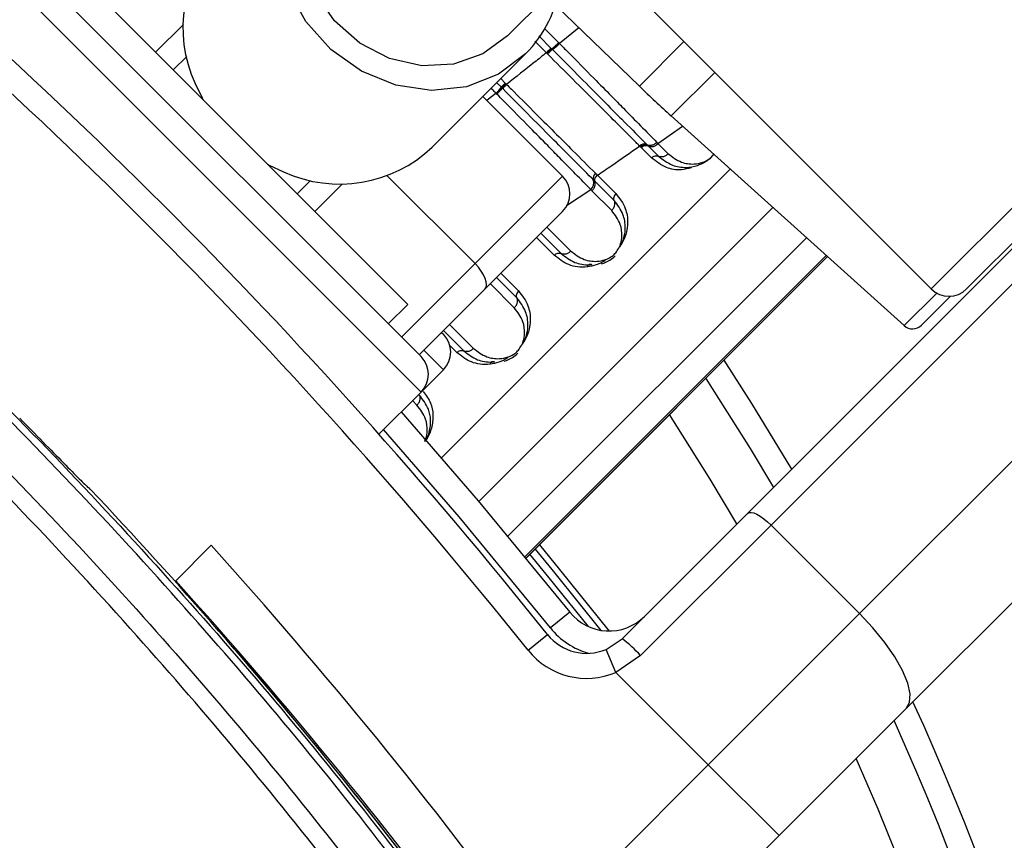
# Model space of a CAD drawing. Header units: millimetres. Extents: x 1591 to 17407, y 888 to 16227.
# Tile 38 of 78: x 3678 to 3757, y 10277 to 10342. Entities that reach past the tile are written whole.
import ezdxf

# ---------------------------------------------------------------- set-up
doc = ezdxf.new("R2010")
doc.units = ezdxf.units.MM
doc.layers.add('COMPONENT_GEOMETRY', color=7, linetype='Continuous')
doc.styles.add('SLDTEXTSTYLE1', font='TXT', dxfattribs={"width": 0.75})
doc.dimstyles.new('SLDDIMSTYLE0', dxfattribs={"dimtxt": 100, "dimasz": 6.604, "dimexe": 0, "dimexo": 0.0625, "dimgap": 25, "dimtad": 0, "dimtih": 1, "dimtoh": 1, "dimdec": 0, "dimlfac": 0.5, "dimrnd": 1e-09, "dimzin": 12, "dimdsep": 46, "dimtxsty": 'SLDTEXTSTYLE1', "dimsah": 1, "dimcen": 0.09, "dimadec": 0, "dimazin": 3, "dimtfac": 1, "dimtdec": 0, "dimtofl": 0, "dimtmove": 0, "dimatfit": 3, "dimfxl": 1, "dimfrac": 2, "dimtolj": 1, "dimtzin": 12, "dimarcsym": 0})

# ---------------------------------------------------------------- blocks, each defined once
blk = doc.blocks.new('_D')
at = {"layer": 'COMPONENT_GEOMETRY', "color": 7, "ltscale": 2}
for p, q in [((8879.101, 12946.127), (8879.101, 8407.682)), ((2657.77, 9298.989), (2657.77, 8407.682)), ((2657.77, 8414.032), (5620.658, 8414.032)), ((8879.101, 8414.032), (5916.213, 8414.032))]:
    blk.add_line(p, q, dxfattribs=at)
for points in [[(2657.77, 8414.032), (2664.374, 8413.016), (2664.374, 8415.048)], [(8879.101, 8414.032), (8872.497, 8415.048), (8872.497, 8413.016)]]:
    blk.add_solid(points, dxfattribs=at)
at = {"layer": 'COMPONENT_GEOMETRY', "color": 7, "ltscale": 2, "insert": (5620.658, 8463.564), "char_height": 100, "attachment_point": 1, "style": 'SLDTEXTSTYLE1'}
blk.add_mtext('3111', dxfattribs=at)

msp = doc.modelspace()

# ---------------------------------------------------------------- linework, layer by layer
at = {"color": 8, "linetype": 'Continuous', "lineweight": 25, "ltscale": 2}
for p, q in [((3750.933, 10320.899), (3799.958, 10369.924)), ((3710.162, 10312.654), (3674.523, 10348.292)), ((3688.948, 10339.807), (3691.169, 10342.028)), ((3720.015, 10341.717), (3721.157, 10340.575)), ((3722.773, 10341.765), (3721.215, 10340.516)), ((3719.573, 10341.115), (3720.57, 10340.118)), ((3720.18, 10339.762), (3719.257, 10340.685)), ((3731.173, 10340.659), (3727.609, 10337.095)), ((3716.536, 10337.696), (3716.884, 10337.348)), ((3730.162, 10334.715), (3733.64, 10338.192)), ((3716.161, 10336.528), (3715.425, 10335.958)), ((3729.097, 10332.516), (3731.067, 10333.899)), ((3707.458, 10329.935), (3714.48, 10322.912)), ((3711.796, 10307.392), (3734.875, 10330.471)), ((3703.897, 10329.3), (3701.676, 10327.079)), ((3721.787, 10327.549), (3723.724, 10328.838)), ((3714.778, 10303.905), (3738.279, 10327.406)), ((3720.226, 10325.83), (3722.142, 10323.914)), ((3717.107, 10301.127), (3740.966, 10324.987)), ((3720.804, 10323.579), (3719.39, 10324.993)), ((3742.536, 10323.573), (3718.457, 10299.494)), ((3708.606, 10317.038), (3714.48, 10322.912)), ((3718.548, 10299.382), (3742.643, 10323.477)), ((3716.537, 10322.141), (3717.952, 10320.727)), ((3717.616, 10319.389), (3715.701, 10321.304)), ((3751.379, 10320.563), (3748.773, 10317.957)), ((3712.448, 10318.052), (3714.364, 10316.136)), ((3711.946, 10314.438), (3710.39, 10315.994)), ((3713.026, 10315.801), (3712.466, 10316.36)), ((3709.838, 10311.611), (3709.478, 10311.971))]:
    msp.add_line(p, q, dxfattribs=at)
at = {"color": 7, "linetype": 'Continuous', "lineweight": 25, "ltscale": 2}
for p, q in [((3801.036, 10368.173), (3753.762, 10320.899)), ((3736.242, 10302.955), (3796.216, 10362.929)), ((3798.114, 10361.998), (3738.14, 10302.024)), ((3745.211, 10294.953), (3805.185, 10354.927)), ((3710.162, 10315.482), (3677.352, 10348.292)), ((3717.072, 10341.116), (3723.898, 10347.943)), ((3681.524, 10347.231), (3709.101, 10319.654)), ((3808.907, 10347.336), (3748.933, 10287.361)), ((3720.902, 10343.572), (3727.609, 10337.095)), ((3728.315, 10343.516), (3750.933, 10320.899)), ((3720.57, 10340.118), (3720.61, 10340.077)), ((3720.61, 10340.078), (3720.668, 10340.019)), ((3721.157, 10340.575), (3721.215, 10340.516)), ((3691.434, 10339.464), (3690.363, 10338.393)), ((3711.061, 10332.22), (3718.514, 10339.674)), ((3720.218, 10339.724), (3720.18, 10339.762)), ((3720.275, 10339.667), (3720.218, 10339.724)), ((3716.583, 10337.006), (3716.215, 10337.374)), ((3716.645, 10336.943), (3716.583, 10337.006)), ((3716.687, 10336.901), (3716.646, 10336.943)), ((3716.884, 10337.348), (3716.947, 10337.285)), ((3716.947, 10337.285), (3716.99, 10337.242)), ((3715.111, 10336.271), (3721.475, 10329.907)), ((3716.224, 10336.463), (3716.161, 10336.528)), ((3730.162, 10334.715), (3748.773, 10317.957)), ((3727.691, 10332.248), (3727.631, 10332.309)), ((3727.779, 10332.161), (3727.691, 10332.248)), ((3728.582, 10331.357), (3727.779, 10332.161)), ((3728.179, 10332.458), (3728.239, 10332.397)), ((3728.239, 10332.397), (3728.328, 10332.309)), ((3728.328, 10332.309), (3729.14, 10331.497)), ((3729.007, 10332.607), (3729.097, 10332.516)), ((3729.097, 10332.516), (3729.92, 10331.692)), ((3714.48, 10322.912), (3721.475, 10329.907)), ((3724.102, 10330.132), (3724.257, 10329.977)), ((3724.257, 10329.977), (3725.73, 10328.505)), ((3700.262, 10328.493), (3701.333, 10329.564)), ((3724.038, 10329.5), (3723.944, 10329.595)), ((3725.59, 10327.947), (3724.038, 10329.5)), ((3725.395, 10327.167), (3723.82, 10328.742)), ((3721.475, 10327.079), (3715.257, 10320.861)), ((3719.738, 10325.342), (3721.361, 10323.719)), ((3718.549, 10299.382), (3742.644, 10323.476)), ((3717.812, 10320.169), (3716.189, 10321.792)), ((3715.257, 10320.861), (3710.02, 10315.624)), ((3707.545, 10318.099), (3709.101, 10319.654)), ((3750.149, 10317.993), (3752.473, 10320.317)), ((3711.805, 10317.408), (3711.945, 10317.268)), ((3711.96, 10317.564), (3713.583, 10315.94)), ((3710.162, 10312.654), (3711.946, 10314.438)), ((3706.796, 10309.289), (3710.162, 10312.654)), ((3726.226, 10292.938), (3736.242, 10302.955)), ((3738.14, 10302.024), (3727.706, 10291.59)), ((3738.14, 10302.024), (3745.211, 10294.953)), ((3693.386, 10300.403), (3690.5, 10297.518)), ((3691.223, 10296.827), (3691.167, 10296.771)), ((3691.443, 10296.462), (3691.47, 10296.551)), ((3722.057, 10295.053), (3720.495, 10293.804)), ((3733.119, 10282.861), (3745.211, 10294.953)), ((3718.711, 10292.02), (3720.273, 10293.269)), ((3724.957, 10292.084), (3726.226, 10292.938)), ((3725.738, 10290.242), (3724.957, 10292.084)), ((3727.706, 10291.59), (3725.738, 10290.242)), ((3725.738, 10290.242), (3733.119, 10282.861)), ((3748.933, 10287.361), (3738.776, 10277.204)), ((3719.107, 10268.849), (3733.119, 10282.861)), ((3738.776, 10277.204), (3733.119, 10282.861)), ((3738.776, 10277.204), (3724.316, 10262.744))]:
    msp.add_line(p, q, dxfattribs=at)
at = {"color": 7, "linetype": 'Continuous', "lineweight": 25, "ltscale": 2, "flags": 128}
for points in [[(3718.514, 10339.674), (3716.352, 10338.045), (3713.792, 10337.051), (3710.996, 10336.755), (3708.139, 10337.176), (3705.401, 10338.287), (3702.954, 10340.018), (3700.951, 10342.261), (3699.518, 10344.875), (3698.746, 10347.694), (3698.683, 10350.543), (3699.333, 10353.242), (3700.655, 10355.622), (3702.566, 10357.533), (3704.946, 10358.855), (3707.238, 10359.454)], [(3717.072, 10341.116), (3715.103, 10339.671), (3712.759, 10338.854), (3710.212, 10338.728), (3707.651, 10339.301), (3705.267, 10340.532), (3703.236, 10342.327), (3701.709, 10344.556), (3700.798, 10347.052), (3700.573, 10349.629), (3701.048, 10352.098), (3702.19, 10354.275), (3702.986, 10355.202)], [(3692.11, 10337.311), (3692.657, 10336.163), (3692.735, 10336.02)], [(3697.89, 10330.865), (3698.033, 10330.787), (3699.181, 10330.24)], [(3715.257, 10320.861), (3715.354, 10321.012), (3715.393, 10321.212), (3715.373, 10321.453), (3715.294, 10321.725), (3715.158, 10322.019), (3714.973, 10322.322), (3714.744, 10322.624), (3714.48, 10322.912)], [(3723.457, 10322.658), (3723.485, 10322.726), (3723.521, 10322.784), (3723.563, 10322.83), (3723.61, 10322.862), (3723.661, 10322.88), (3723.714, 10322.882), (3723.767, 10322.87), (3723.819, 10322.843)], [(3715.679, 10314.88), (3715.707, 10314.948), (3715.743, 10315.006), (3715.785, 10315.052), (3715.832, 10315.084), (3715.883, 10315.102), (3715.936, 10315.104), (3715.989, 10315.092), (3716.041, 10315.064)], [(3734.352, 10315.185), (3736.581, 10311.733), (3739.779, 10306.492)], [(3732.908, 10313.741), (3736.453, 10308.148), (3738.318, 10305.031)], [(3708.577, 10311.07), (3714.728, 10303.964), (3722.057, 10295.053)], [(3735.393, 10302.106), (3733.27, 10305.685), (3730.019, 10310.852)], [(3736.242, 10302.955), (3736.364, 10303.022), (3736.535, 10303.032), (3736.749, 10302.985), (3736.998, 10302.882), (3737.273, 10302.728), (3737.562, 10302.529), (3737.855, 10302.291), (3738.14, 10302.024)], [(3719.62, 10300.452), (3721.238, 10298.478), (3725.191, 10293.551)], [(3748.933, 10287.361), (3749.202, 10287.848), (3749.243, 10288.532), (3749.055, 10289.39), (3748.644, 10290.386), (3748.028, 10291.484), (3747.229, 10292.641), (3746.277, 10293.812), (3745.211, 10294.953)]]:
    msp.add_lwpolyline(points, dxfattribs=at)
at = {"color": 8, "linetype": 'Continuous', "lineweight": 25, "ltscale": 2, "flags": 128}
for points in [[(3720.495, 10293.804), (3713.201, 10302.672), (3707.16, 10309.653)], [(3719.271, 10300.103), (3720.857, 10298.168), (3724.522, 10293.606)], [(3723.539, 10293.904), (3720.404, 10297.799), (3718.855, 10299.688)]]:
    msp.add_lwpolyline(points, dxfattribs=at)
at = {"color": 7, "linetype": 'Continuous', "lineweight": 25, "ltscale": 4}
for centre, radius, start, end in [((3565.77, 10203.901), 202, 90, 24.57323), ((3565.77, 10203.901), 200, 65.6403, 24.3597), ((3565.77, 10203.901), 196, 66.0814, 23.9186), ((3395.358, 10033.488), 416, 38.64351, 51.35649), ((3395.358, 10033.488), 414, 38.64351, 51.35649), ((3565.77, 10203.901), 150, 91.69334, 358.30666), ((3565.77, 10203.901), 149.823, 91.6649, 358.3351), ((3565.77, 10203.901), 147.824, 92.38945, 357.61055), ((3701.835, 10341.795), 10.709, 136.32125, 204.75264), ((3711.337, 10346.755), 10.082, 315.38563, 352.09457), ((3722.68, 10337.413), 3.431, 127.96313, 136.78851), ((3722.516, 10337.563), 3.074, 126.94845, 136.79877), ((3717.748, 10343.782), 4.763, 307.81522, 316.71696), ((3714.097, 10338.775), 3.051, 312.56611, 324.57238), ((3718.359, 10335.742), 2.18, 132.56717, 144.56736), ((3718.449, 10335.643), 2.165, 132.3784, 144.46193), ((3797.075, 10409.029), 100, 226, 228), ((3703.65, 10340.053), 10.783, 245.51293, 313.41318), ((3728.008, 10332.005), 0.484, 69.27163, 141.07995), ((3728.154, 10331.859), 0.482, 68.94171, 141.22318), ((3728.57, 10332.939), 0.675, 248.94171, 321.22318), ((3720.061, 10328.493), 2, 315, 45), ((3724.401, 10329.752), 0.483, 128.11699, 198.95921), ((3723.305, 10329.37), 0.677, 308.20978, 19.38241), ((3752.347, 10322.313), 2, 225, 315), ((3749.442, 10318.7), 1, 228, 315), ((3710.532, 10315.852), 2, 315, 45), ((3708.747, 10314.068), 2, 315, 45), ((3392.529, 10030.66), 400, 34.50917, 43.28087), ((3393.497, 10029.696), 404, 36.29644, 42.07236), ((3393.497, 10029.696), 400, 36.29644, 42.04306), ((3725.182, 10297.551), 4, 218.64351, 315), ((3723.397, 10295.767), 4, 218.64351, 292.95834), ((3719.767, 10284.357), 10.741, 42.33767, 53.03389), ((3392.529, 10030.66), 400, 34.50917, 40.85259), ((3723.397, 10295.767), 6, 218.64351, 292.95834)]:
    msp.add_arc(centre, radius, start, end, dxfattribs=at)
at = {"color": 8, "linetype": 'Continuous', "lineweight": 25, "ltscale": 4}
msp.add_arc((3725.182, 10297.551), 6, 218.64351, 254.4516, dxfattribs=at)
at = {"color": 7, "linetype": 'Continuous', "lineweight": 25, "ltscale": 2}
for points, knots in [([(3618.995, 10360.055), (3622.685, 10357.462), (3633.758, 10349.682), (3651.451, 10335.589), (3671.542, 10317.357), (3689.99, 10298.096), (3706.93, 10278.09), (3716.919, 10264.124), (3721.924, 10257.126)], [0, 0, 0, 0, 0.092437, 0.27739, 0.463199, 0.648153, 0.823711, 1, 1, 1, 1]), ([(3721.46, 10256.812), (3716.484, 10263.771), (3706.511, 10277.719), (3689.598, 10297.699), (3671.182, 10316.927), (3651.124, 10335.134), (3633.459, 10349.209), (3622.367, 10357.001), (3618.682, 10359.59)], [0, 0, 0, 0, 0.17556, 0.351853, 0.536803, 0.721754, 0.907563, 1, 1, 1, 1]), ([(3617.005, 10357.129), (3620.691, 10354.541), (3631.751, 10346.775), (3649.415, 10332.696), (3669.462, 10314.471), (3687.724, 10295.341), (3704.366, 10275.623), (3714.114, 10261.974), (3718.998, 10255.135)], [0, 0, 0, 0, 0.09315, 0.279528, 0.466787, 0.653164, 0.82623, 1, 1, 1, 1]), ([(3717.846, 10254.347), (3713, 10261.134), (3703.289, 10274.736), (3686.71, 10294.388), (3668.519, 10313.444), (3648.547, 10331.607), (3630.946, 10345.637), (3619.889, 10353.398), (3616.216, 10355.976)], [0, 0, 0, 0, 0.173066, 0.346836, 0.533213, 0.71959, 0.906849, 1, 1, 1, 1]), ([(3721.157, 10340.575), (3721.092, 10340.51), (3720.961, 10340.38), (3720.78, 10340.213), (3720.663, 10340.113), (3720.624, 10340.087), (3720.61, 10340.078)], [0, 0, 0, 0, 0.279621, 0.559243, 0.838864, 1, 1, 1, 1]), ([(3720.668, 10340.019), (3720.774, 10339.913), (3722.156, 10338.523), (3724.084, 10336.584), (3726.341, 10334.311), (3727.471, 10333.172), (3728.083, 10332.555), (3728.179, 10332.458)], [0, 0, 0, 0, 0.038183, 0.500666, 0.703622, 0.953369, 1, 1, 1, 1]), ([(3721.215, 10340.516), (3721.441, 10340.288), (3722.372, 10339.346), (3723.78, 10337.92), (3725.246, 10336.433), (3727.01, 10334.642), (3728.148, 10333.483), (3729.007, 10332.607)], [0, 0, 0, 0, 0.078702, 0.324589, 0.496687, 0.620034, 1, 1, 1, 1]), ([(3720.18, 10339.762), (3719.864, 10339.512), (3718.803, 10338.669), (3717.738, 10337.831), (3716.99, 10337.242)], [0, 0, 0, 0, 0.297159, 1, 1, 1, 1]), ([(3727.631, 10332.309), (3727.537, 10332.403), (3726.939, 10333.001), (3725.832, 10334.108), (3723.532, 10336.408), (3721.629, 10338.312), (3720.275, 10339.667)], [0, 0, 0, 0, 0.0466064, 0.2962956, 0.499313, 1, 1, 1, 1]), ([(3716.646, 10336.943), (3716.643, 10336.935), (3716.635, 10336.913), (3716.559, 10336.819), (3716.414, 10336.657), (3716.288, 10336.528), (3716.224, 10336.463)], [0, 0, 0, 0, 0.161031, 0.440687, 0.720344, 1, 1, 1, 1]), ([(3723.944, 10329.595), (3723.899, 10329.64), (3723.325, 10330.219), (3722.238, 10331.314), (3719.912, 10333.657), (3718.019, 10335.562), (3716.687, 10336.901)], [0, 0, 0, 0, 0.022107, 0.283651, 0.496206, 1, 1, 1, 1]), ([(3716.99, 10337.242), (3717.121, 10337.111), (3718.424, 10335.809), (3720.256, 10333.977), (3722.487, 10331.747), (3723.515, 10330.719), (3724.102, 10330.132)], [0, 0, 0, 0, 0.050673, 0.503819, 0.716324, 1, 1, 1, 1]), ([(3723.724, 10328.838), (3722.926, 10329.652), (3721.843, 10330.756), (3720.161, 10332.467), (3718.691, 10333.961), (3717.315, 10335.358), (3716.417, 10336.268), (3716.224, 10336.463)], [0, 0, 0, 0, 0.363104, 0.492334, 0.672218, 0.929868, 1, 1, 1, 1]), ([(3724.257, 10329.977), (3724.637, 10330.238), (3725.764, 10331.01), (3726.886, 10331.791), (3727.631, 10332.309)], [0, 0, 0, 0, 0.3365034, 1, 1, 1, 1]), ([(3729.007, 10332.607), (3728.937, 10332.547), (3728.797, 10332.428), (3728.555, 10332.341), (3728.363, 10332.338), (3728.272, 10332.381), (3728.239, 10332.397)], [0, 0, 0, 0, 0.279684, 0.559369, 0.839055, 1, 1, 1, 1]), ([(3729.92, 10331.692), (3729.85, 10331.633), (3729.71, 10331.514), (3729.465, 10331.431), (3729.268, 10331.433), (3729.174, 10331.48), (3729.14, 10331.497)], [0, 0, 0, 0, 0.279636, 0.559272, 0.838908, 1, 1, 1, 1]), ([(3729.14, 10331.497), (3729.49, 10331.224), (3730.125, 10330.729), (3731.234, 10330.55), (3732.161, 10330.693), (3732.862, 10331.03), (3733.318, 10331.368), (3733.497, 10331.603), (3733.546, 10331.667)], [0, 0, 0, 0, 0.305986, 0.554914, 0.731567, 0.855518, 0.96036, 1, 1, 1, 1]), ([(3724.257, 10329.977), (3724.213, 10329.938), (3724.125, 10329.861), (3724.044, 10329.725), (3724.008, 10329.596), (3724.028, 10329.532), (3724.038, 10329.5)], [0, 0, 0, 0, 0.249976, 0.499962, 0.749967, 1, 1, 1, 1]), ([(3723.82, 10328.742), (3723.88, 10328.812), (3724, 10328.951), (3724.088, 10329.19), (3724.094, 10329.379), (3724.053, 10329.468), (3724.037, 10329.5)], [0, 0, 0, 0, 0.279617, 0.559234, 0.838851, 1, 1, 1, 1]), ([(3723.82, 10328.742), (3723.819, 10328.742), (3723.788, 10328.774), (3723.756, 10328.806), (3723.724, 10328.838)], [0, 0, 0, 0, 0.0095779, 1, 1, 1, 1]), ([(3725.73, 10328.505), (3726.023, 10328.132), (3726.428, 10327.615), (3726.695, 10326.566), (3726.689, 10325.661), (3726.39, 10324.826), (3726.191, 10324.485), (3726.149, 10324.413)], [0, 0, 0, 0, 0.35082, 0.485426, 0.783992, 0.954198, 1, 1, 1, 1]), ([(3725.395, 10327.167), (3725.454, 10327.237), (3725.573, 10327.377), (3725.656, 10327.622), (3725.654, 10327.819), (3725.607, 10327.913), (3725.59, 10327.947)], [0, 0, 0, 0, 0.279636, 0.559272, 0.838908, 1, 1, 1, 1]), ([(3726.051, 10324.255), (3726.085, 10324.315), (3726.252, 10324.603), (3726.505, 10325.339), (3726.499, 10326.148), (3726.246, 10327.116), (3725.865, 10327.598), (3725.59, 10327.947)], [0, 0, 0, 0, 0.0414369, 0.2012956, 0.4991793, 0.6372704, 1, 1, 1, 1]), ([(3722.142, 10323.914), (3722.472, 10323.658), (3723.062, 10323.201), (3724.057, 10323.048), (3724.813, 10323.174), (3725.316, 10323.412), (3725.668, 10323.701), (3725.94, 10324.066), (3726.146, 10324.548), (3726.253, 10325.249), (3726.117, 10326.225), (3725.664, 10326.815), (3725.395, 10327.167)], [0, 0, 0, 0, 0.181549, 0.323795, 0.40885, 0.462296, 0.504185, 0.545984, 0.60056, 0.677304, 0.807908, 1, 1, 1, 1]), ([(3723.457, 10322.658), (3723.452, 10322.657), (3722.918, 10322.598), (3721.908, 10322.718), (3721.171, 10323.292), (3720.804, 10323.579)], [0, 0, 0, 0, 0.005036, 0.503601, 1, 1, 1, 1]), ([(3722.142, 10323.914), (3722.072, 10323.855), (3721.932, 10323.735), (3721.686, 10323.653), (3721.49, 10323.655), (3721.396, 10323.702), (3721.361, 10323.719)], [0, 0, 0, 0, 0.279636, 0.559272, 0.838908, 1, 1, 1, 1]), ([(3721.361, 10323.719), (3721.706, 10323.45), (3722.34, 10322.955), (3723.255, 10322.798), (3723.744, 10322.837), (3723.819, 10322.843)], [0, 0, 0, 0, 0.500688, 0.922786, 1, 1, 1, 1]), ([(3724.586, 10322.903), (3724.814, 10322.98), (3725.206, 10323.111), (3725.534, 10323.406), (3725.671, 10323.529)], [0, 0, 0, 0, 0.582959, 1, 1, 1, 1]), ([(3724.88, 10323.15), (3724.633, 10323.021), (3724.151, 10322.769), (3723.685, 10322.694), (3723.457, 10322.658)], [0, 0, 0, 0, 0.511867, 1, 1, 1, 1]), ([(3717.952, 10320.727), (3718.245, 10320.354), (3718.65, 10319.837), (3718.917, 10318.788), (3718.911, 10317.883), (3718.612, 10317.048), (3718.413, 10316.707), (3718.371, 10316.634)], [0, 0, 0, 0, 0.35082, 0.485426, 0.783992, 0.954198, 1, 1, 1, 1]), ([(3717.616, 10319.389), (3717.676, 10319.459), (3717.795, 10319.599), (3717.878, 10319.844), (3717.876, 10320.041), (3717.829, 10320.135), (3717.812, 10320.169)], [0, 0, 0, 0, 0.279636, 0.559272, 0.838908, 1, 1, 1, 1]), ([(3718.273, 10316.477), (3718.307, 10316.537), (3718.474, 10316.825), (3718.727, 10317.561), (3718.721, 10318.37), (3718.467, 10319.337), (3718.087, 10319.82), (3717.812, 10320.169)], [0, 0, 0, 0, 0.041437, 0.201296, 0.499179, 0.63727, 1, 1, 1, 1]), ([(3714.364, 10316.136), (3714.694, 10315.88), (3715.284, 10315.422), (3716.279, 10315.27), (3717.034, 10315.395), (3717.538, 10315.634), (3717.889, 10315.923), (3718.161, 10316.287), (3718.368, 10316.77), (3718.475, 10317.47), (3718.339, 10318.447), (3717.886, 10319.037), (3717.616, 10319.389)], [0, 0, 0, 0, 0.181549, 0.323795, 0.40885, 0.462296, 0.504185, 0.545984, 0.60056, 0.677304, 0.807908, 1, 1, 1, 1]), ([(3715.679, 10314.88), (3715.673, 10314.879), (3715.14, 10314.82), (3714.13, 10314.94), (3713.393, 10315.514), (3713.026, 10315.801)], [0, 0, 0, 0, 0.005036, 0.503601, 1, 1, 1, 1]), ([(3714.364, 10316.136), (3714.294, 10316.076), (3714.153, 10315.957), (3713.908, 10315.875), (3713.712, 10315.877), (3713.618, 10315.923), (3713.583, 10315.94)], [0, 0, 0, 0, 0.279636, 0.559272, 0.838908, 1, 1, 1, 1]), ([(3713.583, 10315.94), (3713.928, 10315.672), (3714.562, 10315.176), (3715.477, 10315.02), (3715.966, 10315.059), (3716.041, 10315.064)], [0, 0, 0, 0, 0.500688, 0.922786, 1, 1, 1, 1]), ([(3716.808, 10315.125), (3717.036, 10315.201), (3717.428, 10315.333), (3717.756, 10315.628), (3717.893, 10315.751)], [0, 0, 0, 0, 0.582959, 1, 1, 1, 1]), ([(3717.102, 10315.372), (3716.855, 10315.243), (3716.373, 10314.991), (3715.907, 10314.916), (3715.679, 10314.88)], [0, 0, 0, 0, 0.511867, 1, 1, 1, 1]), ([(3709.838, 10311.611), (3709.898, 10311.681), (3710.017, 10311.821), (3710.1, 10312.066), (3710.097, 10312.263), (3710.051, 10312.357), (3710.034, 10312.391)], [0, 0, 0, 0, 0.279636, 0.559272, 0.838908, 1, 1, 1, 1]), ([(3710.484, 10308.7), (3710.504, 10308.727), (3710.681, 10308.968), (3710.877, 10309.574), (3710.968, 10310.426), (3710.757, 10311.464), (3710.307, 10312.041), (3710.034, 10312.391)], [0, 0, 0, 0, 0.019593, 0.174111, 0.402339, 0.637038, 1, 1, 1, 1]), ([(3678.088, 10310.561), (3678.717, 10309.919), (3679.976, 10308.634), (3681.653, 10306.921), (3682.925, 10305.634), (3683.611, 10304.964), (3683.696, 10304.911), (3683.73, 10304.89)], [0, 0, 0, 0, 0.2146733, 0.4293785, 0.644071, 0.8587126, 1, 1, 1, 1])]:
    msp.add_open_spline(points, degree=3, knots=knots, dxfattribs=at)
for points in [[(3720.219, 10339.723), (3720.26, 10339.765), (3720.344, 10339.848), (3720.461, 10339.957), (3720.558, 10340.042), (3720.593, 10340.066), (3720.61, 10340.078)], [(3716.645, 10336.943), (3716.65, 10336.954), (3716.66, 10336.974), (3716.728, 10337.054), (3716.826, 10337.161), (3716.907, 10337.244), (3716.947, 10337.285)], [(3727.691, 10332.249), (3727.735, 10332.287), (3727.824, 10332.364), (3727.977, 10332.427), (3728.125, 10332.445), (3728.201, 10332.413), (3728.24, 10332.397)], [(3728.582, 10331.357), (3728.626, 10331.395), (3728.715, 10331.472), (3728.87, 10331.534), (3729.021, 10331.549), (3729.1, 10331.514), (3729.14, 10331.497)], [(3725.73, 10328.505), (3725.691, 10328.461), (3725.615, 10328.372), (3725.553, 10328.217), (3725.538, 10328.066), (3725.573, 10327.987), (3725.59, 10327.947)], [(3720.804, 10323.579), (3720.848, 10323.617), (3720.937, 10323.694), (3721.092, 10323.756), (3721.243, 10323.771), (3721.322, 10323.736), (3721.361, 10323.719)], [(3717.952, 10320.727), (3717.913, 10320.682), (3717.837, 10320.594), (3717.775, 10320.439), (3717.76, 10320.288), (3717.795, 10320.209), (3717.812, 10320.169)], [(3713.026, 10315.801), (3713.07, 10315.839), (3713.159, 10315.916), (3713.314, 10315.977), (3713.465, 10315.993), (3713.544, 10315.958), (3713.583, 10315.94)]]:
    msp.add_open_spline(points, degree=3, dxfattribs=at)
at = {"color": 8, "linetype": 'Continuous', "lineweight": 25, "ltscale": 2}
for points, knots in [([(3716.161, 10336.528), (3716.109, 10336.579), (3715.977, 10336.711), (3715.845, 10336.843), (3715.764, 10336.924)], [0, 0, 0, 0, 0.389424, 1, 1, 1, 1]), ([(3731.765, 10330.567), (3731.5, 10330.504), (3730.778, 10330.332), (3729.641, 10330.548), (3728.957, 10331.071), (3728.582, 10331.357)], [0, 0, 0, 0, 0.207898, 0.566321, 1, 1, 1, 1]), ([(3729.92, 10331.692), (3730.251, 10331.436), (3730.841, 10330.979), (3731.834, 10330.827), (3732.592, 10330.951), (3733.091, 10331.192), (3733.401, 10331.433), (3733.519, 10331.599), (3733.559, 10331.656)], [0, 0, 0, 0, 0.345404, 0.616034, 0.777856, 0.879538, 0.959235, 1, 1, 1, 1]), ([(3710.331, 10312.7), (3710.559, 10312.402), (3710.975, 10311.858), (3711.161, 10310.827), (3711.056, 10309.871), (3710.789, 10309.126), (3710.536, 10308.793), (3710.475, 10308.712)], [0, 0, 0, 0, 0.289653, 0.529386, 0.770871, 0.944075, 1, 1, 1, 1]), ([(3710.458, 10308.732), (3710.489, 10308.797), (3710.62, 10309.073), (3710.684, 10309.692), (3710.567, 10310.668), (3710.11, 10311.259), (3709.838, 10311.611)], [0, 0, 0, 0, 0.056154, 0.237467, 0.545947, 1, 1, 1, 1])]:
    msp.add_open_spline(points, degree=3, knots=knots, dxfattribs=at)

# ---------------------------------------------------------------- dimensions: what is measured, and where the dimension line sits
at = {"layer": 'COMPONENT_GEOMETRY', "color": 7, "ltscale": 2}
dim = msp.add_linear_dim(base=(2657.77, 8414.032), p1=(8879.101, 12948.667), p2=(2657.77, 9301.529), dimstyle='SLDDIMSTYLE0', dxfattribs=at)
dim.commit()
dim.dimension.update_dxf_attribs({"geometry": '_D', "text_midpoint": (5768.436, 8414.032), "dimtype": 160})

doc.saveas('drawing.dxf')
